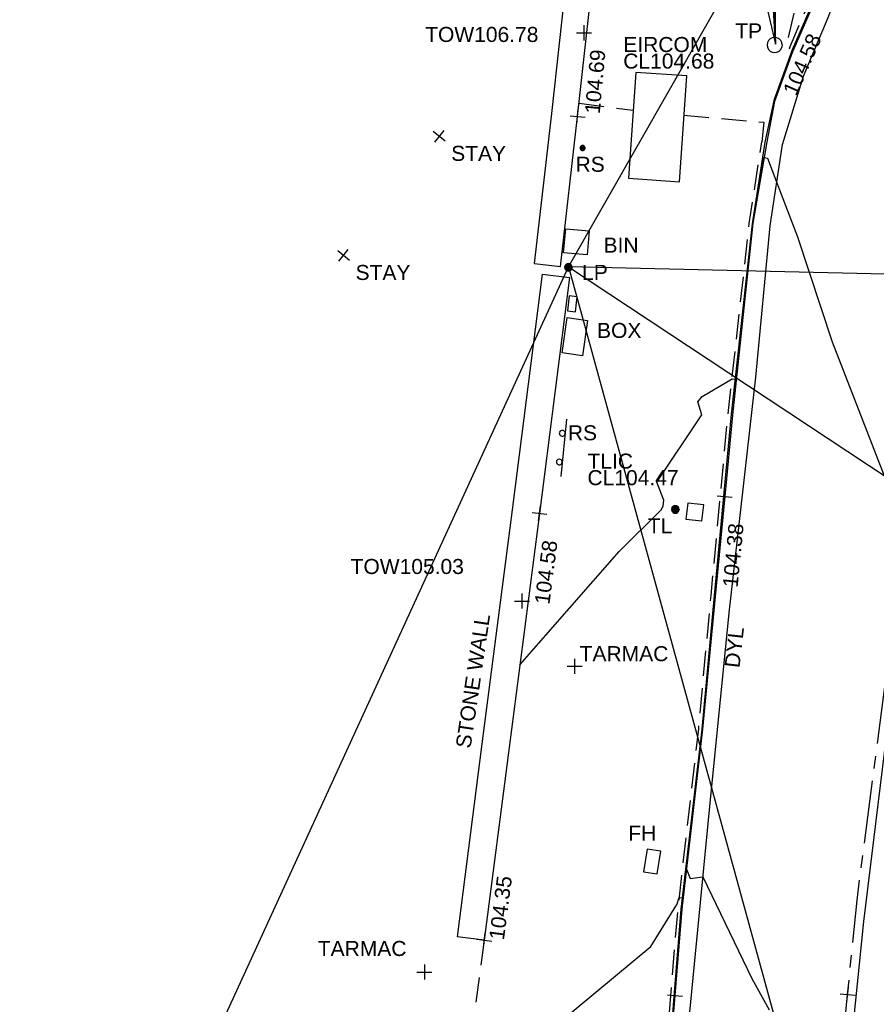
# Model space of a CAD drawing. Extents: x 635157 to 635442, y 694407 to 694910.
# Tile 97 of 103: x 635219 to 635236, y 694842 to 694862. Entities that reach past the tile are written whole.
import ezdxf

# ---------------------------------------------------------------- set-up
doc = ezdxf.new("R2010")
doc.units = 0
doc.header["$MEASUREMENT"] = 0
doc.linetypes.add('CENTER', pattern=[2, 1.25, -0.25, 0.25, -0.25])
doc.linetypes.add('DASHED', pattern=[0.75, 0.5, -0.25])
doc.layers.get('0').update_dxf_attribs({"color": 12, "linetype": 'CONTINUOUS'})
for name, color, linetype in [('BIN', 132, 'CONTINUOUS'), ('BIN_TXT', 132, 'CONTINUOUS'), ('CHANGE_OF_SURFACE', 7, 'DASHED'), ('CONTOURS_MINOR', 132, 'CONTINUOUS'), ('EIRCOM_COVER', 3, 'CONTINUOUS'), ('EIRCOM_COVER_RMK', 3, 'CONTINUOUS'), ('FIRE_HYDRANT', 5, 'CONTINUOUS'), ('FIRE_HYDRANT_TXT', 5, 'CONTINUOUS'), ('KERB_BOTTOM', 172, 'CONTINUOUS'), ('KERB_BOTTOM_LVL', 172, 'CONTINUOUS'), ('KERB_TOP', 2, 'CONTINUOUS'), ('LAMPPOST', 6, 'CONTINUOUS'), ('LAMPPOST_TXT', 6, 'CONTINUOUS'), ('MARKINGS_DOUBLE_YELLOW', 9, 'CONTINUOUS'), ('MARKINGS_DOUBLE_YELLOW_TXT', 9, 'CONTINUOUS'), ('MARKINGS_WHITE_LINE', 9, 'CONTINUOUS'), ('OVERHEAD_ELECTRIC', 1, 'OH_ELEC'), ('OVERHEAD_TELECOM', 3, 'OH_TEL'), ('ROAD_CROWNLINE', 212, 'CENTER'), ('ROAD_CROWNLINE_LVL', 212, 'CONTINUOUS'), ('ROADSIGN', 132, 'CONTINUOUS'), ('ROADSIGN_TXT', 132, 'CONTINUOUS'), ('SERVICE_BOX', 132, 'CONTINUOUS'), ('SERVICE_BOX_TXT', 132, 'CONTINUOUS'), ('STAY', 132, 'CONTINUOUS'), ('STAY_TXT', 132, 'CONTINUOUS'), ('TELEGRAPH_POLE', 3, 'CONTINUOUS'), ('TELEGRAPH_POLE_TXT', 3, 'CONTINUOUS'), ('TEXT', 7, 'CONTINUOUS'), ('TEXT_TXT', 7, 'CONTINUOUS'), ('TOP_OF_WALL_LEVEL', 212, 'CONTINUOUS'), ('TOP_OF_WALL_LEVEL_TXT', 212, 'CONTINUOUS'), ('TRAFFIC_LIGHT_IC', 6, 'CONTINUOUS'), ('TRAFFIC_LIGHT_IC_RMK', 6, 'CONTINUOUS'), ('TRAFFIC_SIGNAL', 6, 'CONTINUOUS'), ('TRAFFIC_SIGNAL_TXT', 6, 'CONTINUOUS'), ('WALL', 12, 'CONTINUOUS'), ('WALL_LVL', 12, 'CONTINUOUS'), ('WALL_RMK', 12, 'CONTINUOUS')]:
    doc.layers.add(name, color=color, linetype=linetype)
doc.styles.add('Arial', font='arial.ttf')
doc.linetypes.add('OH_ELEC', pattern='A,4,-0.4,["OE",Arial,S=0.36,R=0,X=0,Y=-0.18],-1.2', length=5.6)
doc.linetypes.add('OH_TEL', pattern='A,4,-0.4,["OT",Arial,S=0.36,R=0,X=0,Y=-0.18],-1.2', length=5.6)

# ---------------------------------------------------------------- blocks, each defined once
blk = doc.blocks.new('MH_CIR2')
at = {"color": 0, "linetype": 'ByBlock', "flags": 128}
for points in [[(0.5, 0), (0.475, 0.154), (0.404, 0.293), (0.293, 0.404), (0.154, 0.475), (0, 0.5), (-0.154, 0.475), (-0.293, 0.404), (-0.404, 0.293), (-0.475, 0.154), (-0.5, 0), (-0.475, -0.154), (-0.404, -0.293), (-0.293, -0.404), (-0.154, -0.475), (0, -0.5), (0.154, -0.475), (0.293, -0.404), (0.404, -0.293), (0.475, -0.154)], [(-0.499, -0.033), (0.033, 0.499)], [(-0.496, 0.06), (-0.06, 0.496)], [(-0.488, -0.111), (0.111, 0.488)], [(-0.467, -0.18), (0.18, 0.467)], [(-0.467, 0.179), (-0.179, 0.467)], [(-0.438, -0.241), (0.241, 0.438)], [(-0.403, -0.296), (0.296, 0.403)], [(-0.362, -0.345), (0.345, 0.362)], [(-0.315, -0.388), (0.388, 0.315)], [(-0.263, -0.425), (0.425, 0.263)], [(-0.204, -0.456), (0.456, 0.204)], [(-0.138, -0.48), (0.48, 0.138)], [(-0.064, -0.496), (0.496, 0.064)], [(0.5, 0), (0.475, -0.154)], [(0.022, -0.5), (0.5, -0.022)], [(0.128, -0.483), (0.483, -0.128)], [(0.305, -0.396), (0.396, -0.305)]]:
    blk.add_lwpolyline(points, dxfattribs=at)
blk = doc.blocks.new('SIGNLEFT')
at = {"color": 0, "linetype": 'ByBlock', "flags": 128}
for points in [[(-0.2, 0), (-0.2025, 0.0155), (-0.2095, 0.0295), (-0.2205, 0.0405), (-0.2345, 0.0475), (-0.25, 0.05), (-0.2655, 0.0475), (-0.2795, 0.0405), (-0.2905, 0.0295), (-0.2975, 0.0155), (-0.3, 0), (-0.2975, -0.0155), (-0.2905, -0.0295), (-0.2795, -0.0405), (-0.2655, -0.0475), (-0.25, -0.05), (-0.2345, -0.0475), (-0.2205, -0.0405), (-0.2095, -0.0295), (-0.2025, -0.0155)], [(0.3, 0), (0.2975, 0.0155), (0.2905, 0.0295), (0.2795, 0.0405), (0.2655, 0.0475), (0.25, 0.05), (0.2345, 0.0475), (0.2205, 0.0405), (0.2095, 0.0295), (0.2025, 0.0155), (0.2, 0), (0.2025, -0.0155), (0.2095, -0.0295), (0.2205, -0.0405), (0.2345, -0.0475), (0.25, -0.05), (0.2655, -0.0475), (0.2795, -0.0405), (0.2905, -0.0295), (0.2975, -0.0155)]]:
    blk.add_lwpolyline(points, close=True, dxfattribs=at)
blk.add_lwpolyline([(0.5, -0.05), (-0.5, -0.05)], dxfattribs=at)
blk = doc.blocks.new('CIRCL')
at = {"color": 0, "linetype": 'ByBlock', "flags": 128}
for points in [[(0.5, 0), (0.475, 0.154), (0.404, 0.293), (0.293, 0.404), (0.154, 0.475), (0, 0.5), (-0.154, 0.475), (-0.293, 0.404), (-0.404, 0.293), (-0.475, 0.154), (-0.5, 0), (-0.475, -0.154), (-0.404, -0.293), (-0.293, -0.404), (-0.154, -0.475), (0, -0.5), (0.154, -0.475), (0.293, -0.404), (0.404, -0.293), (0.475, -0.154)], [(0.5, 0), (0.475, -0.154)]]:
    blk.add_lwpolyline(points, dxfattribs=at)
blk = doc.blocks.new('SPOT')
at = {"color": 0, "linetype": 'ByBlock', "flags": 128}
for points in [[(-0.5, 0), (0.5, 0)], [(0, 0.5), (0, -0.5)]]:
    blk.add_lwpolyline(points, dxfattribs=at)

msp = doc.modelspace()

# ---------------------------------------------------------------- linework, layer by layer
at = {"layer": 'BIN', "flags": 128}
msp.add_lwpolyline([(635229.817, 694857.419), (635229.859, 694857.897), (635230.329, 694857.856), (635230.287, 694857.378)], close=True, dxfattribs=at)
at = {"layer": 'CHANGE_OF_SURFACE', "flags": 128}
msp.add_lwpolyline([(635234.322, 694861.498), (635234.713, 694862.419), (635235.19, 694863.541), (635235.301, 694863.972), (635235.707, 694865.247), (635235.866, 694865.816), (635235.921, 694866.106), (635236.24, 694868.793), (635236.523, 694871.285), (635236.888, 694874.68), (635237.18, 694877.52), (635237.355, 694879.042), (635237.601, 694881.354), (635237.947, 694884.397), (635238.096, 694885.803), (635238.108, 694886.055), (635238.019, 694886.406), (635237.842, 694886.64), (635237.525, 694886.859), (635236.877, 694887.057), (635236.135, 694880.066), (635235.69, 694876.138), (635235.435, 694868.786), (635235.43, 694865.713), (635234.597, 694863.022), (635234.266, 694861.598)], close=True, dxfattribs=at)
for points in [[(635230.126, 694860.401), (635231.207, 694860.261)], [(635232.218, 694860.162), (635233.81, 694860.024), (635233.768, 694859.634)], [(635223.122, 694775.506), (635223.885, 694775.422), (635223.678, 694773.095), (635223.479, 694770.645), (635225.22, 694770.527), (635225.506, 694773.781), (635225.842, 694777.342), (635226.185, 694781.215), (635226.415, 694783.673), (635226.738, 694787.113), (635227.035, 694790.161), (635227.241, 694792.548), (635227.446, 694794.493), (635227.896, 694795.343), (635228.048, 694796.97), (635228.105, 694797.621), (635227.838, 694798.521), (635228.003, 694800.282), (635228.196, 694802.506), (635228.462, 694805.305), (635228.693, 694807.901), (635229.145, 694812.752), (635229.435, 694815.478), (635229.672, 694818.206), (635229.91, 694820.758), (635230.171, 694823.55), (635230.366, 694825.807), (635230.461, 694826.765), (635230.684, 694829.199), (635230.954, 694832.094), (635231.206, 694834.725), (635231.427, 694836.938), (635231.82, 694840.923), (635232.099, 694844.334), (635232.512, 694847.925), (635232.758, 694850.585), (635233.099, 694854.205), (635233.52, 694858.006), (635233.768, 694859.634)], [(635228.236, 694843.706), (635228.02, 694842.144)]]:
    msp.add_lwpolyline(points, dxfattribs=at)
at = {"layer": 'CHANGE_OF_SURFACE'}
msp.add_point((635234.322, 694861.498), dxfattribs=at)
at = {"layer": 'CONTOURS_MINOR', "flags": 128}
for points in [[(635228.945, 694849.198), (635230.925, 694851.462), (635231.762, 694852.291), (635231.803, 694852.367), (635231.815, 694852.485), (635231.676, 694852.845), (635232.571, 694854.189), (635232.495, 694854.445), (635232.581, 694854.549), (635233.177, 694854.907), (635233.244, 694854.9), (635233.413, 694856.339), (635233.592, 694858.005), (635233.625, 694858.216), (635233.815, 694859.319), (635233.881, 694859.309), (635234.069, 694858.815), (635234.484, 694857.734), (635235.175, 694855.642), (635236.225, 694852.933)], [(635229.321, 694841.726), (635231.558, 694843.582), (635232.053, 694844.383), (635232.075, 694844.412), (635232.125, 694844.56), (635232.191, 694844.554), (635232.268, 694845.122), (635232.342, 694844.935), (635232.596, 694844.971), (635233.573, 694842.942), (635233.916, 694842.314)]]:
    msp.add_lwpolyline(points, dxfattribs=at)
at = {"layer": 'EIRCOM_COVER', "flags": 128}
msp.add_lwpolyline([(635232.273, 694860.946), (635231.26, 694861.017), (635231.113, 694858.905), (635232.126, 694858.834)], close=True, dxfattribs=at)
at = {"layer": 'FIRE_HYDRANT', "flags": 128}
msp.add_lwpolyline([(635231.754, 694845.48), (635231.483, 694845.523), (635231.411, 694845.073), (635231.682, 694845.03)], close=True, dxfattribs=at)
at = {"layer": 'KERB_BOTTOM', "flags": 128}
msp.add_lwpolyline([(635234.782, 694862.341), (635234.381, 694861.429), (635234.021, 694860.439), (635233.868, 694859.63), (635233.594, 694858.007), (635233.187, 694854.181), (635233.03, 694852.555), (635232.839, 694850.563), (635232.59, 694847.917), (635232.177, 694844.326), (635232.037, 694842.605), (635231.899, 694840.916), (635231.528, 694836.96), (635231.3, 694834.742), (635231.106, 694832.649), (635231.026, 694831.789), (635230.776, 694829.152), (635230.519, 694826.503), (635230.242, 694823.353), (635230.178, 694822.692), (635229.989, 694820.745), (635229.751, 694818.199), (635229.514, 694815.47), (635229.229, 694812.743)], dxfattribs=at)
at = {"layer": 'KERB_TOP', "flags": 128}
msp.add_lwpolyline([(635229.212, 694812.745), (635229.502, 694815.471), (635229.739, 694818.2), (635229.977, 694820.752), (635230.238, 694823.544), (635230.433, 694825.801), (635230.528, 694826.758), (635230.751, 694829.193), (635231.021, 694832.088), (635231.273, 694834.718), (635231.494, 694836.931), (635231.887, 694840.917), (635232.165, 694844.327), (635232.578, 694847.918), (635232.825, 694850.579), (635233.166, 694854.198), (635233.587, 694857.997), (635233.834, 694859.622), (635234.021, 694860.483), (635234.384, 694861.473), (635234.781, 694862.39)], dxfattribs=at)
at = {"layer": 'MARKINGS_DOUBLE_YELLOW', "flags": 128}
msp.add_lwpolyline([(635229.51, 694812.338), (635229.83, 694815.015), (635230.06, 694818.012), (635230.471, 694822.258), (635230.896, 694826.86), (635231.238, 694830.973), (635231.781, 694836), (635232.308, 694841.997), (635232.732, 694846.375), (635233.118, 694850.235), (635233.653, 694854.937), (635233.938, 694857.956), (635234.185, 694859.576), (635234.6, 694860.939), (635235.092, 694862.11), (635236.114, 694864.807), (635236.445, 694866.595), (635236.864, 694870.429), (635237.515, 694875.73), (635237.818, 694878.757), (635238.175, 694882.162), (635238.548, 694885.002), (635238.557, 694886.002), (635238.298, 694886.894)], dxfattribs=at)
at = {"layer": 'MARKINGS_WHITE_LINE', "flags": 128}
msp.add_lwpolyline([(635237.109, 694853.556), (635236.582, 694850.48), (635235.797, 694844.076), (635235.124, 694837.47), (635234.609, 694830.809), (635233.97, 694824.095), (635233.567, 694819.468), (635233.406, 694817.868)], dxfattribs=at)
at = {"layer": 'OVERHEAD_ELECTRIC', "flags": 128}
for points in [[(635221.253, 694838.235), (635229.912, 694857.141), (635246.296, 694885.856), (635232.555, 694891.353)], [(635229.912, 694857.141), (635238.955, 694824.193), (635240.26, 694823.866)], [(635276.492, 694856.064), (635229.912, 694857.141), (635245.06, 694847.123)]]:
    msp.add_lwpolyline(points, dxfattribs=at)
at = {"layer": 'OVERHEAD_TELECOM', "flags": 128}
for points in [[(635233.172, 694882.48), (635234.041, 694861.599), (635233.916, 694891.112)], [(635231.886, 694870.754), (635234.042, 694861.58), (635232.937, 694880.84)]]:
    msp.add_lwpolyline(points, dxfattribs=at)
at = {"layer": 'ROAD_CROWNLINE', "flags": 128}
msp.add_lwpolyline([(635208.377, 694510.287), (635209.251, 694512.043), (635212.776, 694519.122), (635213.725, 694520.987), (635217.286, 694527.988), (635218.211, 694529.923), (635220.702, 694535.13), (635222.605, 694538.906), (635223.296, 694540.277), (635225.702, 694544.963), (635227.106, 694547.835), (635227.507, 694548.654), (635230.605, 694555.004), (635231.452, 694556.841), (635233.354, 694560.963), (635234.864, 694564.144), (635235.603, 694565.937), (635236.246, 694567.497), (635238.36, 694572.691), (635239.392, 694575.191), (635240.419, 694577.678), (635241.252, 694579.588), (635241.862, 694581.066), (635242.659, 694582.679), (635243.213, 694583.841), (635243.495, 694584.302), (635244.49, 694585.923), (635245.884, 694587.916), (635247.239, 694589.688), (635249.082, 694591.752), (635249.547, 694592.232), (635250.808, 694593.534), (635252.661, 694595.279), (635254.134, 694596.652), (635256.582, 694598.607), (635256.975, 694598.908), (635257.609, 694599.394), (635259.676, 694600.972), (635262.32, 694603.053), (635263.44, 694604.076), (635264.701, 694605.245), (635265.511, 694605.995), (635267.441, 694608.144), (635269.459, 694611.066), (635270.213, 694613.404), (635271.44, 694617.213), (635273.19, 694622.95), (635274.102, 694625.938), (635275.891, 694632.577), (635276.999, 694636.688), (635277.708, 694640.634), (635277.757, 694642.366), (635277.828, 694644.894), (635277.33, 694648.84), (635276.759, 694652.287), (635276.118, 694654.537), (635275.058, 694657.126), (635273.509, 694661.281), (635272.86, 694662.552), (635270.656, 694666.871), (635268.228, 694671.413), (635267.526, 694672.727), (635264.492, 694678.474), (635263.501, 694680.225), (635262.453, 694682.075), (635260.815, 694685.072), (635258.681, 694688.986), (635257.457, 694691.232), (635255.686, 694694.709), (635254.754, 694696.556), (635254.043, 694697.845), (635253.774, 694698.332), (635250.553, 694704.954), (635249.649, 694706.827), (635248.888, 694708.404), (635247.754, 694710.647), (635246.43, 694713.507), (635245.407, 694715.88), (635244.851, 694717.169), (635242.923, 694721.975), (635241.656, 694725.149), (635240.807, 694727.274), (635239.14, 694731.557), (635238.05, 694734.476), (635237.379, 694736.272), (635235.332, 694741.579), (635234.481, 694743.817), (635233.266, 694747.012), (635231.477, 694751.737), (635231.031, 694753.2), (635230.2, 694755.929), (635229.491, 694758.667), (635229.173, 694760.951), (635228.939, 694762.95), (635228.835, 694763.843), (635228.641, 694766.549), (635228.707, 694768.9), (635229.102, 694772.917), (635229.123, 694773.127), (635230.092, 694782.829), (635230.095, 694782.868), (635230.842, 694791.426), (635230.973, 694792.829), (635231.52, 694798.674), (635231.927, 694802.783), (635232.274, 694806.294), (635232.879, 694812.738), (635233.034, 694814.384), (635233.404, 694819.306), (635233.676, 694822.706), (635234.4, 694831.767), (635234.49, 694832.672), (635235.482, 694842.623), (635235.67, 694844.508), (635236.722, 694852.545), (635237.254, 694856.606), (635238.343, 694862.409), (635238.76, 694864.632), (635240.012, 694872.268), (635240.139, 694873.039), (635241.254, 694882.19), (635241.4, 694883.387), (635242.644, 694892.093)], dxfattribs=at)
at = {"layer": 'SERVICE_BOX', "flags": 128}
for points in [[(635229.93, 694856.561), (635229.894, 694856.26), (635230.053, 694856.241), (635230.089, 694856.542)], [(635229.788, 694855.42), (635229.89, 694856.125), (635230.295, 694856.066), (635230.193, 694855.361)]]:
    msp.add_lwpolyline(points, close=True, dxfattribs=at)
at = {"layer": 'TRAFFIC_LIGHT_IC', "flags": 128}
msp.add_lwpolyline([(635232.613, 694852.39), (635232.294, 694852.426), (635232.258, 694852.107), (635232.577, 694852.071)], close=True, dxfattribs=at)
at = {"layer": 'WALL', "flags": 128}
msp.add_lwpolyline([(635230.501, 694868.416), (635230.037, 694864.393), (635229.574, 694860.197), (635229.231, 694857.202), (635229.753, 694857.142), (635230.097, 694860.138), (635230.56, 694864.334), (635231.024, 694868.376)], dxfattribs=at)
msp.add_lwpolyline([(635227.699, 694843.775), (635228.195, 694847.621), (635228.8, 694852.29), (635229.395, 694856.995), (635229.935, 694856.924), (635229.337, 694852.221), (635228.732, 694847.551), (635228.236, 694843.706)], close=True, dxfattribs=at)

# ---------------------------------------------------------------- block references
at = {"layer": 'KERB_BOTTOM_LVL'}
for p, xscale, yscale, zscale, rotation in [((635233.03, 694852.555), 0.3, 0.3, 0.3, 84.505867), ((635232.037, 694842.605), 0.3000000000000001, 0.3000000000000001, 0.3000000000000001, 85.33927199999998)]:
    msp.add_blockref('SPOT', p, dxfattribs=dict(at, xscale=xscale, yscale=yscale, zscale=zscale, rotation=rotation))
at = {"layer": 'LAMPPOST', "xscale": 0.15, "yscale": 0.15, "zscale": 0.15}
msp.add_blockref('MH_CIR2', (635229.913, 694857.13), dxfattribs=at)
at = {"layer": 'ROAD_CROWNLINE_LVL', "xscale": 0.3, "yscale": 0.3, "zscale": 0.3, "rotation": 84.307663}
msp.add_blockref('SPOT', (635235.482, 694842.623), dxfattribs=at)
at = {"layer": 'ROADSIGN', "xscale": 0.1, "yscale": 0.1, "zscale": 0.1}
msp.add_blockref('MH_CIR2', (635230.195, 694859.508), dxfattribs=at)
at = {"layer": 'ROADSIGN', "xscale": 1.151856, "yscale": 1.151856, "rotation": 84.220113}
msp.add_blockref('SIGNLEFT', (635229.76, 694853.532), dxfattribs=at)
at = {"layer": 'STAY', "xscale": 0.3, "yscale": 0.3, "zscale": 0.3}
for p, rotation in [((635227.335, 694859.742), 231.249144), ((635225.428, 694857.366), 50.650477)]:
    msp.add_blockref('SPOT', p, dxfattribs=dict(at, rotation=rotation))
at = {"layer": 'TELEGRAPH_POLE', "xscale": 0.3, "yscale": 0.3, "zscale": 0.3}
msp.add_blockref('CIRCL', (635234.026, 694861.564), dxfattribs=at)
at = {"layer": 'TEXT', "xscale": 0.3, "yscale": 0.3, "zscale": 0.3}
for p in [(635230.037, 694849.172), (635227.042, 694843.071)]:
    msp.add_blockref('SPOT', p, dxfattribs=at)
at = {"layer": 'TOP_OF_WALL_LEVEL', "xscale": 0.3, "yscale": 0.3, "zscale": 0.3}
for p in [(635230.222, 694861.806), (635228.986, 694850.471)]:
    msp.add_blockref('SPOT', p, dxfattribs=at)
at = {"layer": 'TRAFFIC_SIGNAL', "xscale": 0.15, "yscale": 0.15, "zscale": 0.15}
msp.add_blockref('MH_CIR2', (635232.045, 694852.299), dxfattribs=at)
at = {"layer": 'WALL_LVL', "xscale": 0.3, "yscale": 0.3, "zscale": 0.3}
for p, rotation in [((635230.097, 694860.138), 84.784859), ((635229.337, 694852.221), 82.618423), ((635228.236, 694843.706), 82.64951300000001)]:
    msp.add_blockref('SPOT', p, dxfattribs=dict(at, rotation=rotation))

# ---------------------------------------------------------------- texts
at = {"layer": 'BIN_TXT', "style": 'Arial'}
msp.add_text('BIN', height=0.3, dxfattribs=at).set_placement((635230.614, 694857.422))
at = {"layer": 'EIRCOM_COVER_RMK', "style": 'Arial'}
for s, p in [('EIRCOM', (635231.007, 694861.423)), ('CL104.68', (635231.007, 694861.093))]:
    msp.add_text(s, height=0.3, dxfattribs=at).set_placement(p)
at = {"layer": 'FIRE_HYDRANT_TXT', "style": 'Arial'}
msp.add_text('FH', height=0.3, dxfattribs=at).set_placement((635231.106, 694845.689))
at = {"layer": 'KERB_BOTTOM_LVL', "style": 'Arial'}
for s, rotation, p in [('104.58', 66.2733, (635234.455, 694860.529)), ('104.38', 84.5059, (635233.287, 694850.732))]:
    msp.add_text(s, height=0.3, rotation=rotation, dxfattribs=at).set_placement(p)
at = {"layer": 'LAMPPOST_TXT', "style": 'Arial'}
msp.add_text('LP', height=0.3, dxfattribs=at).set_placement((635230.186, 694856.878))
at = {"layer": 'MARKINGS_DOUBLE_YELLOW_TXT', "style": 'Arial'}
msp.add_text('DYL', height=0.3, rotation=83.5087, dxfattribs=at).set_placement((635233.324, 694849.127))
at = {"layer": 'ROADSIGN_TXT', "style": 'Arial'}
for p in [(635230.056, 694859.034), (635229.902, 694853.678)]:
    msp.add_text('RS', height=0.3, dxfattribs=at).set_placement(p)
at = {"layer": 'SERVICE_BOX_TXT', "style": 'Arial'}
msp.add_text('BOX', height=0.3, dxfattribs=at).set_placement((635230.484, 694855.72))
at = {"layer": 'STAY_TXT', "style": 'Arial'}
for p in [(635227.575, 694859.252), (635225.668, 694856.876)]:
    msp.add_text('STAY', height=0.3, dxfattribs=at).set_placement(p)
at = {"layer": 'TELEGRAPH_POLE_TXT', "style": 'Arial'}
msp.add_text('TP', height=0.3, dxfattribs=at).set_placement((635233.241, 694861.694))
at = {"layer": 'TEXT_TXT', "style": 'Arial'}
for p in [(635230.137, 694849.272), (635224.914, 694843.391)]:
    msp.add_text('TARMAC', height=0.3, dxfattribs=at).set_placement(p)
at = {"layer": 'TOP_OF_WALL_LEVEL_TXT', "style": 'Arial'}
for s, p in [('TOW106.78', (635227.056, 694861.624)), ('TOW105.03', (635225.569, 694851.011))]:
    msp.add_text(s, height=0.3, dxfattribs=at).set_placement(p)
at = {"layer": 'TRAFFIC_LIGHT_IC_RMK', "style": 'Arial'}
for s, p in [('TLIC', (635230.293, 694853.113)), ('CL104.47', (635230.293, 694852.783))]:
    msp.add_text(s, height=0.3, dxfattribs=at).set_placement(p)
at = {"layer": 'TRAFFIC_SIGNAL_TXT', "style": 'Arial'}
msp.add_text('TL', height=0.3, dxfattribs=at).set_placement((635231.496, 694851.822))
at = {"layer": 'WALL_LVL', "style": 'Arial'}
for s, rotation, p in [('104.69', 84.7849, (635230.537, 694860.181)), ('104.58', 82.6184, (635229.533, 694850.391)), ('104.35', 82.6495, (635228.626, 694843.697))]:
    msp.add_text(s, height=0.3, rotation=rotation, dxfattribs=at).set_placement(p)
at = {"layer": 'WALL_RMK', "style": 'Arial'}
msp.add_text('STONE WALL', height=0.3, rotation=81.6302, dxfattribs=at).set_placement((635227.96, 694847.519))

doc.saveas('drawing.dxf')
